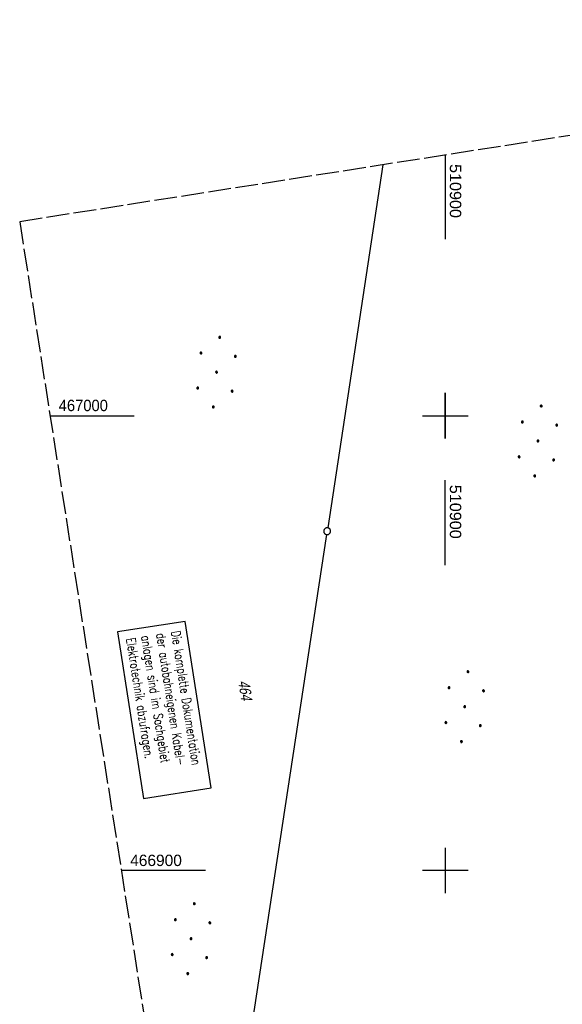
# Model space of a CAD drawing. Extents: x 510806 to 511233, y 466129 to 467087.
# Tile 30 of 35: x 510806 to 510926, y 466871 to 467087. Entities that reach past the tile are written whole.
import ezdxf

# ---------------------------------------------------------------- set-up
doc = ezdxf.new("R2010")
doc.units = 0
doc.header["$LTSCALE"] = 10
doc.header["$MEASUREMENT"] = 0
for name, pattern in [('AUSGEZOGEN', [0]), ('LT00', [0]), ('LT14', [0.6, 0.5, -0.1])]:
    doc.linetypes.add(name, pattern=pattern)
doc.layers.get('0').update_dxf_attribs({"linetype": 'LT00'})
doc.layers.add('-BLATT_101-RAND', color=7, linetype='LT14', plot=False)
for name, color, linetype in [('BAB-KABEL_TEXT_KASTEN', 224, 'Continuous'), ('DFK_FLUR_NR', 250, 'LT00'), ('DFK_GZPKT', 250, 'LT00'), ('DFK_KATASTER', 250, 'LT00'), ('DFK_NUTZUNG', 250, 'LT00'), ('V100_RASTER', 250, 'LT00'), ('V101_RASTER', 250, 'LT00')]:
    doc.layers.add(name, color=color, linetype=linetype)
doc.styles.add('ROMANS', font='romans.shx', dxfattribs={"width": 0.8})
doc.styles.get("Standard").update_dxf_attribs({"font": 'ARIAL.TTF'})

# ---------------------------------------------------------------- blocks, each defined once
blk = doc.blocks.new('SYMB7010')
at = {"color": 0, "linetype": 'ByBlock'}
for points in [[(-0.031408, 0.499213), (-0.093728, 0.49134), (-0.15457, 0.475719), (-0.212975, 0.452595), (-0.268021, 0.422333), (-0.31884, 0.385411), (-0.36463, 0.342411), (-0.40467, 0.29401), (-0.438329, 0.240973), (-0.465074, 0.184136), (-0.484486, 0.124395), (-0.496256, 0.062692), (-0.5002, 0)], [(-0.5002, 0), (-0.496256, -0.062692), (-0.484486, -0.124395), (-0.465075, -0.184136), (-0.438329, -0.240973), (-0.404671, -0.29401), (-0.36463, -0.342411), (-0.31884, -0.385411), (-0.268021, -0.422333), (-0.212975, -0.452595), (-0.154571, -0.475719), (-0.093728, -0.49134), (-0.031408, -0.499213), (0.031408, -0.499213)], [(0.5002, 0), (0.496256, 0.062692), (0.484485, 0.124395), (0.465074, 0.184136), (0.438329, 0.240973), (0.40467, 0.29401), (0.36463, 0.342411), (0.31884, 0.385411), (0.268021, 0.422333), (0.212975, 0.452595), (0.15457, 0.475719), (0.093728, 0.49134), (0.031408, 0.499213), (-0.031408, 0.499213)], [(0.031408, -0.499213), (0.093728, -0.491341), (0.15457, -0.475719), (0.212975, -0.452595), (0.268021, -0.422333), (0.31884, -0.385411), (0.36463, -0.342411), (0.404671, -0.294011), (0.438329, -0.240974), (0.465075, -0.184136), (0.484486, -0.124395), (0.496256, -0.062692), (0.500201, 0)]]:
    blk.add_lwpolyline(points, dxfattribs=at)
blk = doc.blocks.new('Ackerland7')
at = {"layer": 'DFK_NUTZUNG', "color": 0, "linetype": 'ByBlock'}
for p, q in [((-4, 3.93), (-4, 3.67)), ((-3.95, 3.63), (-3.95, 3.97)), ((-3.9, 3.99), (-3.9, 3.61)), ((-3.85, 3.6), (-3.85, 4)), ((-3.8, 3.99), (-3.8, 3.61)), ((-3.75, 3.63), (-3.75, 3.97)), ((-3.7, 3.93), (-3.7, 3.67)), ((-3.65, 3.8), (-3.65, 3.8)), ((3.7, 3.93), (3.7, 3.67)), ((3.75, 3.63), (3.75, 3.97)), ((3.8, 3.99), (3.8, 3.61)), ((3.85, 3.6), (3.85, 4)), ((3.9, 3.99), (3.9, 3.61)), ((3.95, 3.63), (3.95, 3.97)), ((4, 3.93), (4, 3.67)), ((4.05, 3.8), (4.05, 3.8)), ((-7.85, 0.13), (-7.85, -0.13)), ((-7.8, -0.17), (-7.8, 0.17)), ((-7.75, 0.19), (-7.75, -0.19)), ((-7.7, -0.2), (-7.7, 0.2)), ((-7.65, 0.19), (-7.65, -0.19)), ((-7.6, -0.17), (-7.6, 0.17)), ((-7.55, 0.13), (-7.55, -0.13)), ((-7.5, 0), (-7.5, 0)), ((-0.15, 0.13), (-0.15, -0.13)), ((-0.1, -0.17), (-0.1, 0.17)), ((-0.05, 0.19), (-0.05, -0.19)), ((0, -0.2), (0, 0.2)), ((0.05, 0.19), (0.05, -0.19)), ((0.1, -0.17), (0.1, 0.17)), ((0.15, 0.13), (0.15, -0.13)), ((0.2, 0), (0.2, 0)), ((7.55, 0.13), (7.55, -0.13)), ((7.6, -0.17), (7.6, 0.17)), ((7.65, 0.19), (7.65, -0.19)), ((7.7, -0.2), (7.7, 0.2)), ((7.75, 0.19), (7.75, -0.19)), ((7.8, -0.17), (7.8, 0.17)), ((7.85, 0.13), (7.85, -0.13)), ((7.9, 0), (7.9, 0)), ((-4, -3.67), (-4, -3.93)), ((-3.95, -3.97), (-3.95, -3.63)), ((-3.9, -3.61), (-3.9, -3.99)), ((-3.85, -4), (-3.85, -3.6)), ((-3.8, -3.61), (-3.8, -3.99)), ((-3.75, -3.97), (-3.75, -3.63)), ((-3.7, -3.67), (-3.7, -3.93)), ((-3.65, -3.8), (-3.65, -3.8)), ((3.7, -3.67), (3.7, -3.93)), ((3.75, -3.97), (3.75, -3.63)), ((3.8, -3.61), (3.8, -3.99)), ((3.85, -4), (3.85, -3.6)), ((3.9, -3.61), (3.9, -3.99)), ((3.95, -3.97), (3.95, -3.63)), ((4, -3.67), (4, -3.93)), ((4.05, -3.8), (4.05, -3.8))]:
    blk.add_line(p, q, dxfattribs=at)
for points in [[(-3.65, 3.8), (-3.67, 3.89), (-3.73, 3.96), (-3.81, 3.99), (-3.89, 3.99), (-3.97, 3.96), (-4.03, 3.89), (-4.05, 3.8), (-4.03, 3.71), (-3.97, 3.64), (-3.89, 3.6), (-3.81, 3.6), (-3.73, 3.64), (-3.67, 3.71), (-3.65, 3.8)], [(4.05, 3.8), (4.03, 3.89), (3.97, 3.96), (3.89, 3.99), (3.81, 3.99), (3.73, 3.96), (3.67, 3.89), (3.65, 3.8), (3.67, 3.71), (3.73, 3.64), (3.81, 3.61), (3.89, 3.61), (3.97, 3.64), (4.03, 3.71), (4.05, 3.8)], [(-7.5, 0), (-7.52, 0.09), (-7.58, 0.16), (-7.66, 0.19), (-7.74, 0.19), (-7.82, 0.16), (-7.88, 0.09), (-7.9, 0)], [(0.2, 0), (0.18, 0.09), (0.12, 0.16), (0.04, 0.19), (-0.04, 0.19), (-0.12, 0.16), (-0.18, 0.09), (-0.2, 0)], [(-0.2, 0), (-0.18, -0.09), (-0.12, -0.16), (-0.04, -0.19), (0.04, -0.19), (0.12, -0.16), (0.18, -0.09), (0.2, 0)], [(7.9, 0), (7.88, 0.09), (7.82, 0.16), (7.74, 0.19), (7.66, 0.19), (7.58, 0.16), (7.52, 0.09), (7.5, 0)], [(7.5, 0), (7.52, -0.09), (7.58, -0.16), (7.66, -0.19), (7.74, -0.19), (7.82, -0.16), (7.88, -0.09), (7.9, 0)], [(-7.9, 0), (-7.88, -0.09), (-7.82, -0.16), (-7.74, -0.19), (-7.66, -0.19), (-7.58, -0.16), (-7.52, -0.09), (-7.5, 0)], [(-3.65, -3.8), (-3.67, -3.71), (-3.73, -3.64), (-3.81, -3.61), (-3.89, -3.61), (-3.97, -3.64), (-4.03, -3.71), (-4.05, -3.8), (-4.03, -3.89), (-3.97, -3.96), (-3.89, -3.99), (-3.81, -3.99), (-3.73, -3.96), (-3.67, -3.89), (-3.65, -3.8)], [(4.05, -3.8), (4.03, -3.71), (3.97, -3.64), (3.89, -3.61), (3.81, -3.61), (3.73, -3.64), (3.67, -3.71), (3.65, -3.8), (3.67, -3.89), (3.73, -3.96), (3.81, -3.99), (3.89, -3.99), (3.97, -3.96), (4.03, -3.89), (4.05, -3.8)]]:
    blk.add_lwpolyline(points, dxfattribs=at)

msp = doc.modelspace()

# ---------------------------------------------------------------- linework, layer by layer
at = {"layer": '-BLATT_101-RAND'}
msp.add_lwpolyline([(510806.42, 467042.64), (510949.56, 466128.78), (511233.1, 466173.19), (511089.96, 467087.05), (510806.42, 467042.64)], dxfattribs=at)
at = {"layer": 'BAB-KABEL_TEXT_KASTEN', "linetype": 'AUSGEZOGEN'}
msp.add_lwpolyline([(510827.91, 466952.45), (510833.65, 466915.83), (510848.52, 466918.16), (510842.79, 466954.78)], close=True, dxfattribs=at)
at = {"layer": 'DFK_KATASTER'}
for p, q in [((510886.29, 467055.15), (510874.14, 466975.34)), ((510847.9, 466803.01), (510873.92, 466973.86))]:
    msp.add_line(p, q, dxfattribs=at)
at = {"layer": 'V100_RASTER'}
for p, q in [((510900, 466995), (510900, 467005)), ((510895, 467000), (510905, 467000)), ((510900, 466967.13), (510900, 466985.79))]:
    msp.add_line(p, q, dxfattribs=at)
at = {"layer": 'V101_RASTER'}
for p, q in [((510900, 467057.3), (510900, 467038.8)), ((510900, 467005), (510900, 466995)), ((510813.1, 467000), (510831.6, 467000)), ((510895, 467000), (510905, 467000)), ((510900, 466905), (510900, 466895)), ((510847.26, 466900), (510828.76, 466900)), ((510905, 466900), (510895, 466900))]:
    msp.add_line(p, q, dxfattribs=at)

# ---------------------------------------------------------------- block references
at = {"layer": 'DFK_GZPKT', "xscale": 1.500000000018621, "yscale": 1.5, "zscale": 1.5, "rotation": 264.7377099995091}
msp.add_blockref('SYMB7010', (510874.03, 466974.6), dxfattribs=at)
at = {"layer": 'DFK_NUTZUNG', "rotation": 264.7376999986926}
for p in [(510849.7, 467009.57), (510920.37, 466994.44), (510904.26, 466936.03), (510844.09, 466885.03)]:
    msp.add_blockref('Ackerland7', p, dxfattribs=at)

# ---------------------------------------------------------------- texts
at = {"layer": 'BAB-KABEL_TEXT_KASTEN', "insert": (510841.7, 466952.86), "char_height": 2, "width": 33.7438, "attachment_point": 1, "rotation": 278.9019, "style": 'ROMANS'}
msp.add_mtext('{\\W0.75;Die komplette Dokumentation der autobahneigenen Kabel-\\Panlagen sind im Sachgebiet Elektrotechnik abzufragen.}', dxfattribs=at)
at = {"layer": 'DFK_FLUR_NR', "oblique": 13.754, "width": 0.75}
msp.add_text('464', height=2.5, rotation=278.9019, dxfattribs=at).set_placement((510854.44, 466941.67))
at = {"layer": 'V100_RASTER', "width": 1.017}
msp.add_text(' 510900', height=2.5, rotation=-90.0013, dxfattribs=at).set_placement((510901, 466985.79))
at = {"layer": 'V101_RASTER'}
for s, rotation, width, p in [(' 510900', -89.9987, 1.017, (510901, 467056.3)), (' 467000', 0.0013, 0.928, (510814.1, 467001)), (' 466900', 0.0013, 0.976, (510829.76, 466901))]:
    msp.add_text(s, height=2.5, rotation=rotation, dxfattribs=dict(at, width=width)).set_placement(p)

doc.saveas('drawing.dxf')
